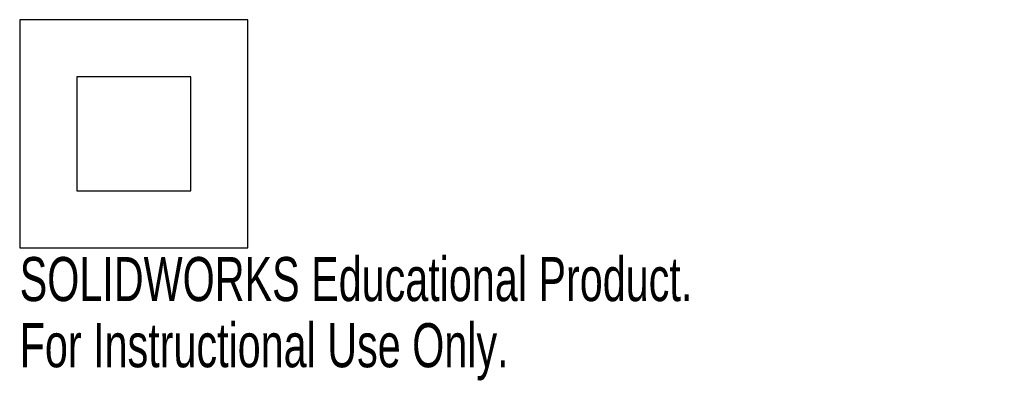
# Model space of a CAD drawing. Header units: millimetres. Extents: x -12 to 95, y -27 to 12.
import ezdxf

# ---------------------------------------------------------------- set-up
doc = ezdxf.new("R2010")
doc.units = ezdxf.units.MM
doc.styles.add('SLDTEXTSTYLE0', font='TXT', dxfattribs={"width": 0.7})

msp = doc.modelspace()

# ---------------------------------------------------------------- linework, layer by layer
at = {"color": 7, "linetype": 'Continuous', "lineweight": 25}
for p, q in [((-12.5, 12.5), (-12.5, -12.5)), ((12.5, 12.5), (-12.5, 12.5)), ((12.5, -12.5), (12.5, 12.5)), ((-6.25, 6.25), (-6.25, -6.25)), ((6.25, 6.25), (-6.25, 6.25)), ((6.25, -6.25), (6.25, 6.25)), ((-6.25, -6.25), (6.25, -6.25)), ((-12.5, -12.5), (12.5, -12.5))]:
    msp.add_line(p, q, dxfattribs=at)

# ---------------------------------------------------------------- texts
at = {"color": 7, "linetype": 'Continuous', "char_height": 4.8336, "attachment_point": 1, "style": 'SLDTEXTSTYLE0'}
for s, insert in [('SOLIDWORKS Educational Product.', (-12.5, -13.52)), ('For Instructional Use Only.', (-12.5, -20.77))]:
    msp.add_mtext(s, dxfattribs=dict(at, insert=insert))

doc.saveas('drawing.dxf')
